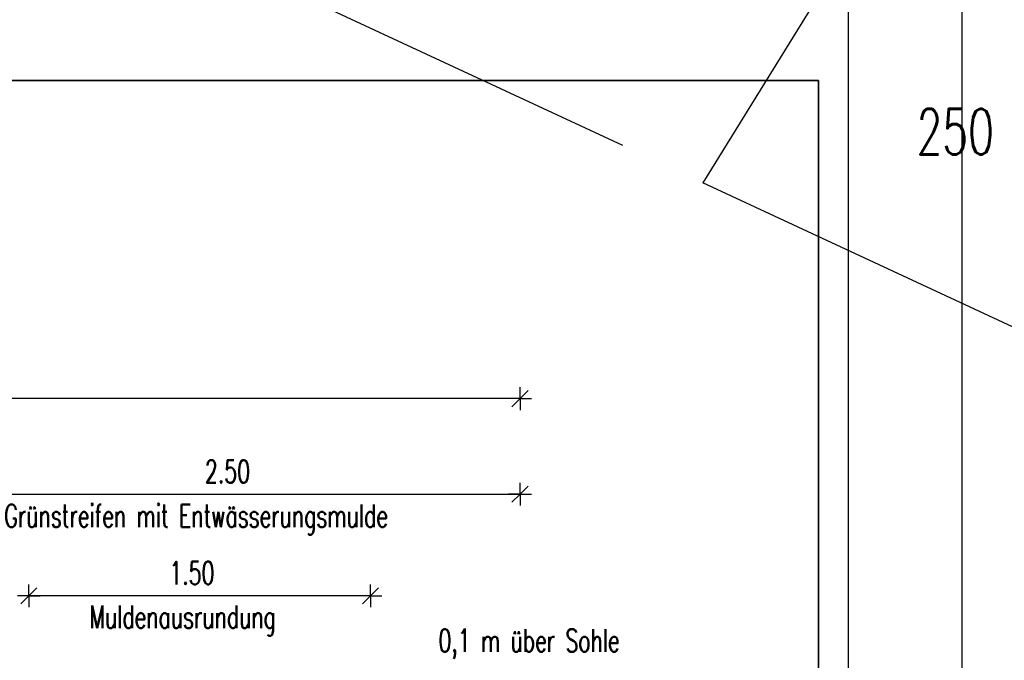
# Model space of a CAD drawing. Extents: x 3409653 to 3410193, y 5788342 to 5789000.
# Tile 72 of 79: x 3410025 to 3410068, y 5788659 to 5788687. Entities that reach past the tile are written whole.
import ezdxf

# ---------------------------------------------------------------- set-up
doc = ezdxf.new("R2010")
doc.units = 0
doc.header["$MEASUREMENT"] = 0
doc.linetypes.add('LINIENART0', pattern=[0])
for name, color, linetype in [('detail_AA-BB', 7, 'Continuous'), ('NULLEBENE', 7, 'Continuous'), ('Rahmen', 7, 'Continuous'), ('Straßenbau', 7, 'Continuous'), ('TOP-HOEHENI', 7, 'Continuous')]:
    doc.layers.add(name, color=color, linetype=linetype)
doc.styles.add('SIMPLEX', font='simplex')

# ---------------------------------------------------------------- blocks, each defined once
blk = doc.blocks.new('MASSTRENN-45')
at = {"layer": 'NULLEBENE', "color": 1, "linetype": 'LINIENART0'}
for q in [(0, 0.1), (-0.1, 0), (-0.07071, -0.07071), (0.07071, 0.07071), (0, -0.1), (0.1, 0)]:
    blk.add_line((0, 0), q, dxfattribs=at)

msp = doc.modelspace()

# ---------------------------------------------------------------- linework, layer by layer
at = {"layer": 'detail_AA-BB', "color": 128, "linetype": 'LINIENART0'}
for p, q in [((3410047.00182, 5788670.46197, 0.001), (3409972.00182, 5788670.46197, 5)), ((3410047.00182, 5788670.46197, 0.001), (3409972.00182, 5788670.46197, 5)), ((3410022.00182, 5788666.26436, 0.1), (3410047.00182, 5788666.26436, 5)), ((3410022.00182, 5788666.26436, 0.1), (3410047.00182, 5788666.26436, 5)), ((3410040.43876, 5788661.80689, 0.1), (3410025.43876, 5788661.80689, 5)), ((3410040.43876, 5788661.80689, 0.1), (3410025.43876, 5788661.80689, 5))]:
    msp.add_line(p, q, dxfattribs=at)
at = {"layer": 'Rahmen', "color": 161, "linetype": 'LINIENART0'}
msp.add_line((3410066.41, 5788634.46974), (3410066.41, 5788899.46974), dxfattribs=at)
msp.add_line((3410066.41, 5788634.46974), (3410066.41, 5788899.46974), dxfattribs=at)
at = {"layer": 'Rahmen', "color": 144, "linetype": 'LINIENART0'}
msp.add_line((3410061.41058, 5788894.47034), (3410061.4105, 5788634.47034), dxfattribs=at)
msp.add_line((3410061.41058, 5788894.47034), (3410061.4105, 5788634.47034), dxfattribs=at)
at = {"layer": 'Straßenbau', "color": 176, "linetype": 'LINIENART0'}
for p, q in [((3410054.953, 5788684.439), (3409966.953, 5788684.439)), ((3410054.953, 5788684.439), (3409966.953, 5788684.439)), ((3409966.95373, 5788684.4388), (3410054.95373, 5788684.4388)), ((3409966.95373, 5788684.4388), (3410054.95373, 5788684.4388)), ((3410060.11276, 5788684.4387), (3410054.95344, 5788684.4387)), ((3410060.11276, 5788684.4387), (3410054.95344, 5788684.4387)), ((3410054.95373, 5788684.4388), (3410060.11276, 5788684.4387)), ((3410054.95373, 5788684.4388), (3410060.11276, 5788684.4387)), ((3410060.11276, 5788636.79662), (3410060.11276, 5788684.4387)), ((3410060.11276, 5788684.4387), (3410060.11276, 5788636.79662)), ((3410060.11276, 5788636.79662), (3410060.11276, 5788684.4387)), ((3410060.11276, 5788684.4387), (3410060.11276, 5788636.79662))]:
    msp.add_line(p, q, dxfattribs=at)
at = {"layer": 'TOP-HOEHENI', "color": 95, "linetype": 'LINIENART0'}
for p, q in [((3410084.831, 5788728.214), (3410055.033, 5788679.936)), ((3410051.516, 5788681.573), (3410035.786, 5788688.895)), ((3410079.698, 5788668.454), (3410055.033, 5788679.936))]:
    msp.add_line(p, q, dxfattribs=at)

# ---------------------------------------------------------------- block references
at = {"layer": 'detail_AA-BB', "xscale": 5, "yscale": 5}
for p in [(3410047.00182, 5788670.46197, 0.001), (3410047.00182, 5788670.46197, 0.001), (3410047.00182, 5788666.26436, 0.1), (3410047.00182, 5788666.26436, 0.1), (3410025.43876, 5788661.80689, 0.1), (3410025.43876, 5788661.80689, 0.1), (3410040.43876, 5788661.80689, 0.1), (3410040.43876, 5788661.80689, 0.1)]:
    msp.add_blockref('MASSTRENN-45', p, dxfattribs=at)

# ---------------------------------------------------------------- texts
at = {"layer": 'detail_AA-BB', "color": 128, "linetype": 'LINIENART0', "style": 'SIMPLEX', "width": 0.66046}
for s, p in [('2.50', (3410033.16782, 5788666.76436)), ('2.50', (3410033.16782, 5788666.76436)), ('Grünstreifen mit Entwässerungsmulde', (3410024.36023, 5788664.81961)), ('Grünstreifen mit Entwässerungsmulde', (3410024.36023, 5788664.81961)), ('1.50', (3410031.60476, 5788662.30689)), ('1.50', (3410031.60476, 5788662.30689)), ('Muldenausrundung', (3410028.10166, 5788660.3821)), ('Muldenausrundung', (3410028.10166, 5788660.3821)), ('0,1 m über Sohle', (3410043.42, 5788659.34)), ('0,1 m über Sohle', (3410043.42, 5788659.34))]:
    msp.add_text(s, height=1, dxfattribs=at).set_placement(p)
at = {"layer": 'TOP-HOEHENI', "color": 95, "linetype": 'LINIENART0', "style": 'SIMPLEX', "width": 0.66046}
msp.add_text('250', height=2, dxfattribs=at).set_placement((3410064.413, 5788681.184))

doc.saveas('drawing.dxf')
